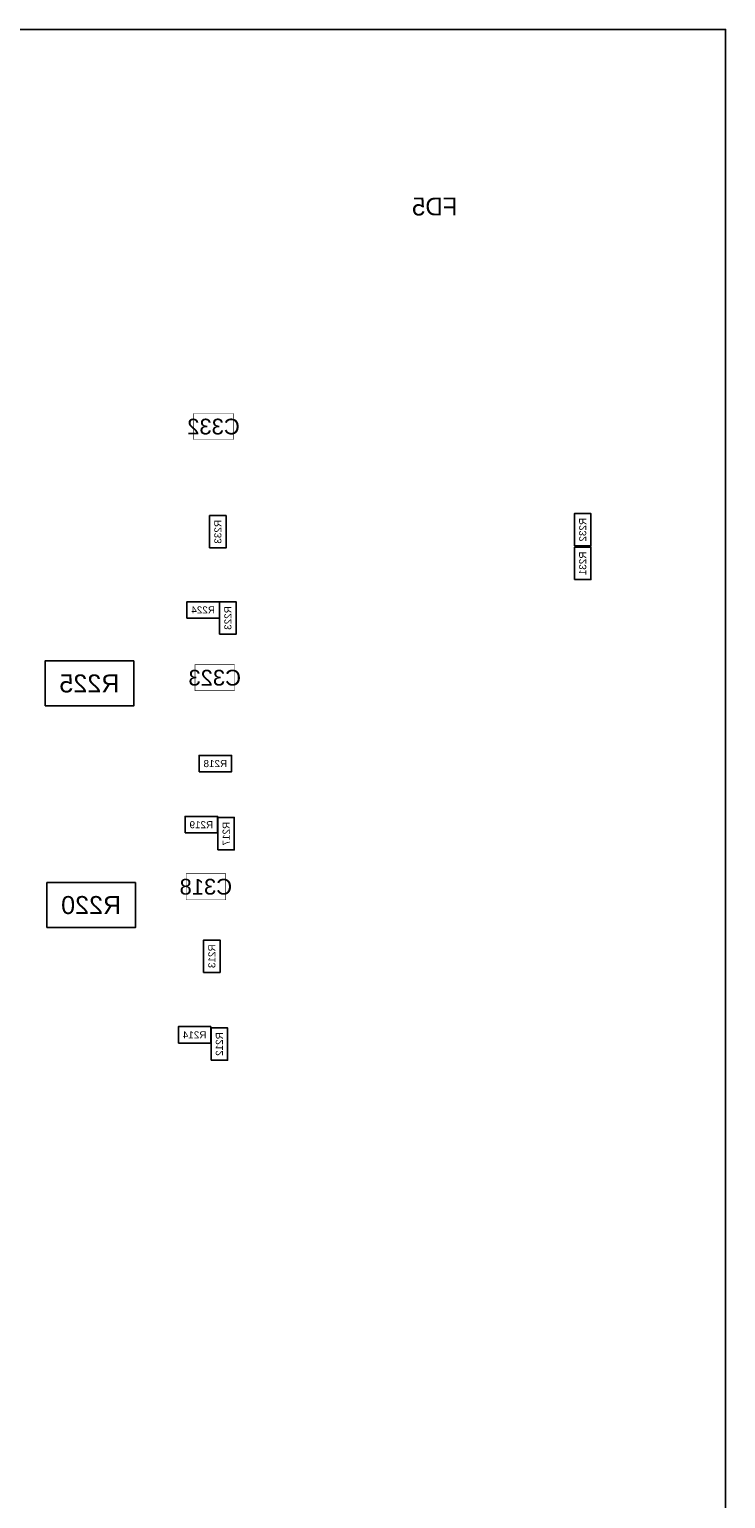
# Model space of a CAD drawing. Extents: x -31 to 189, y -170 to 0.
# Tile 9 of 9: x 150 to 189, y -83 to 0. Entities that reach past the tile are written whole.
import ezdxf
from ezdxf.enums import TextEntityAlignment as Align

# ---------------------------------------------------------------- set-up
doc = ezdxf.new("R2010")
doc.units = 0
doc.header["$MEASUREMENT"] = 0
for name, color, linetype in [('ASSEMBLY_OUTLINES_BTM', 191, 'CONTINUOUS'), ('ASSEMBLY_REF_DES_BTM', 191, 'CONTINUOUS'), ('OUTLINES', 50, 'CONTINUOUS')]:
    doc.layers.add(name, color=color, linetype=linetype)
doc.styles.add('ARIAL', font='ARIAL.TTF')
doc.styles.add('VERIBEST_GERBER_0', font='txt')

msp = doc.modelspace()

# ---------------------------------------------------------------- linework, layer by layer
at = {"layer": 'ASSEMBLY_OUTLINES_BTM', "const_width": 0.0254}
for points in [[(158.95365, -23.17895), (158.95365, -21.70575), (161.18885, -21.70575), (161.18885, -23.17895)], [(159.023571, -37.369097), (159.023571, -35.895897), (161.258771, -35.895897), (161.258771, -37.369097)], [(158.52185, -49.1806), (158.52185, -47.7074), (160.75705, -47.7074), (160.75705, -49.1806)]]:
    msp.add_lwpolyline(points, close=True, dxfattribs=at)
at = {"layer": 'ASSEMBLY_OUTLINES_BTM'}
for points in [[(180.4592, -29.1852), (180.4592, -27.3552), (181.3892, -27.3552), (181.3892, -29.1852)], [(159.851472, -29.304153), (159.851472, -27.474153), (160.781472, -27.474153), (160.781472, -29.304153)], [(180.4592, -31.0902), (180.4592, -29.2602), (181.3892, -29.2602), (181.3892, -31.0902)], [(158.57175, -33.26735), (158.57175, -32.33735), (160.40175, -32.33735), (160.40175, -33.26735)], [(160.41845, -34.17485), (160.41845, -32.34485), (161.34845, -32.34485), (161.34845, -34.17485)], [(150.5617, -38.227), (150.5617, -35.687), (155.5617, -35.687), (155.5617, -38.227)], [(159.260678, -41.951247), (159.260678, -41.021247), (161.090678, -41.021247), (161.090678, -41.951247)], [(158.47015, -45.4035), (158.47015, -44.4735), (160.30015, -44.4735), (160.30015, -45.4035)], [(160.31685, -46.3618), (160.31685, -44.5318), (161.24685, -44.5318), (161.24685, -46.3618)], [(150.6607, -50.7492), (150.6607, -48.2092), (155.6607, -48.2092), (155.6607, -50.7492)], [(159.512247, -53.286522), (159.512247, -51.456522), (160.442247, -51.456522), (160.442247, -53.286522)], [(158.0903, -57.27975), (158.0903, -56.34975), (159.9203, -56.34975), (159.9203, -57.27975)], [(159.93585, -58.249), (159.93585, -56.419), (160.86585, -56.419), (160.86585, -58.249)]]:
    msp.add_lwpolyline(points, close=True, dxfattribs=at)
at = {"layer": 'OUTLINES'}
msp.add_lwpolyline([(0, -169.999914), (0, 0), (189, 0), (189, -169.999914)], close=True, dxfattribs=at)

# ---------------------------------------------------------------- texts
at = {"layer": 'ASSEMBLY_REF_DES_BTM', "text_generation_flag": 2}
for s, height, style, p in [('FD5', 1.016, 'VERIBEST_GERBER_0', (172.5676, -10.0076)), ('C332', 0.889, 'ARIAL', (160.07125, -22.44235)), ('R224', 0.4, 'ARIAL', (159.48675, -32.80235)), ('R225', 1.016, 'ARIAL', (153.0617, -36.957)), ('C323', 0.889, 'ARIAL', (160.141171, -36.632497)), ('R218', 0.4, 'ARIAL', (160.175678, -41.486247)), ('R219', 0.4, 'ARIAL', (159.38515, -44.9385)), ('C318', 0.889, 'ARIAL', (159.63945, -48.444)), ('R220', 1.016, 'ARIAL', (153.1607, -49.4792)), ('R214', 0.4, 'ARIAL', (159.0053, -56.81475))]:
    msp.add_text(s, height=height, dxfattribs=dict(at, style=style)).set_placement(p, align=Align.MIDDLE_CENTER)
at = {"layer": 'ASSEMBLY_REF_DES_BTM', "style": 'ARIAL', "text_generation_flag": 2}
for s, p in [('R233', (160.316472, -28.389153)), ('R232', (180.9242, -28.2702)), ('R231', (180.9242, -30.1752)), ('R223', (160.88345, -33.25985)), ('R217', (160.78185, -45.4468)), ('R213', (159.977247, -52.371522)), ('R212', (160.40085, -57.334))]:
    msp.add_text(s, height=0.4, rotation=90, dxfattribs=at).set_placement(p, align=Align.MIDDLE_CENTER)

doc.saveas('drawing.dxf')
